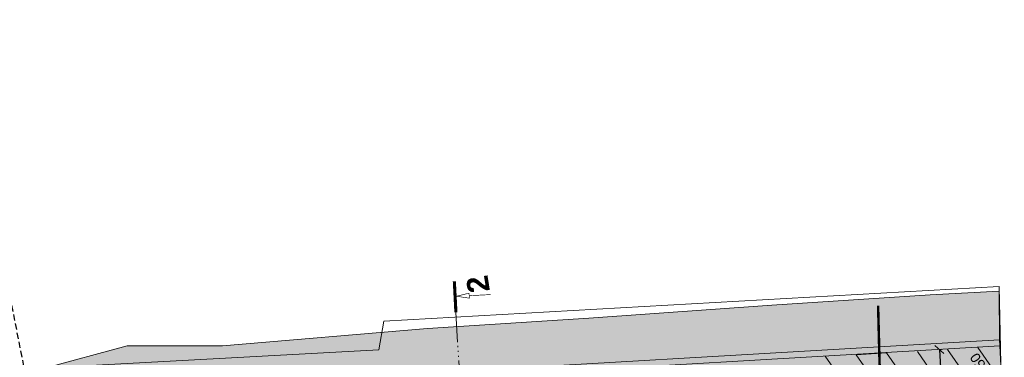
# Model space of a CAD drawing. Header units: metres. Extents: x 561538 to 562530, y 6580867 to 6581188.
# Tile 14 of 78: x 561583 to 561662, y 6581090 to 6581117. Entities that reach past the tile are written whole.
import ezdxf

# ---------------------------------------------------------------- set-up
doc = ezdxf.new("R2010")
doc.units = ezdxf.units.M
doc.linetypes.add('ACAD_ISO06W100', pattern=[36, 24, -3, 0, -3, 0, -3, 0, -3])
doc.linetypes.add('DASHED', pattern=[0.75, 0.5, -0.25])
for name, color, linetype, lineweight in [('DP_krunt', 7, 'Continuous', 0), ('K-Halj-muru', 71, 'Continuous', 9), ('K-T_nolv', 104, 'Continuous', 9), ('KLM_hatch-soidutee-asfalt-tyyp2', 253, 'Continuous', 9), ('KLM_hatch-soidutee-killustik', 33, 'Continuous', 9), ('KLM_horisontaal', 154, 'Continuous', 9), ('KLM_katteserv', 1, 'Continuous', 9), ('KLM_lõiked', 7, 'Continuous', 9)]:
    doc.layers.add(name, color=color, linetype=linetype, lineweight=lineweight)
doc.layers.add('KOTY', color=7, linetype='Continuous')
doc.layers.add('TPK_Nähtavus_2', color=4, linetype='Continuous')
doc.layers.add('Tehnovõrgud$0$VKT_SadeProj_kinn', color=7, linetype='Continuous', true_color=0x3f7f00)
doc.styles.add('SWBI7', font='swissbi.ttf', dxfattribs={"height": 3.5})
doc.styles.add('SWISL', font='swissl.ttf', dxfattribs={"width": 0.99, "height": 1.2})
doc.styles.add('Tehnovõrgud$0$Standard', font='simplex.shx')
doc.linetypes.add('Tehnovõrgud$0$Kanal21', pattern='A,3.4,-0.4,["K21",Tehnovõrgud$0$Standard,S=0.5,R=0,X=-0.1,Y=-0.25],-1.5', length=5.3)

# ---------------------------------------------------------------- blocks, each defined once
blk = doc.blocks.new('_OBLIQUE')
at = {"color": 0, "linetype": 'ByBlock'}
blk.add_line((-0.5, -0.5), (0.5, 0.5), dxfattribs=at)

msp = doc.modelspace()

# ---------------------------------------------------------------- hatches: boundary and pattern name
at = {"layer": 'K-Halj-muru'}
h = msp.add_hatch(color=256, dxfattribs=at)
edge = h.paths.add_edge_path()
edge.add_line((561662.003, 6581095.4), (561662.023, 6581091.482))
edge.add_line((561662.023, 6581091.482), (561582.377, 6581086.854))
edge.add_line((561582.377, 6581086.854), (561580.351, 6581087.237))
edge.add_arc((561579.829, 6581096.222), 9, 179.25666, 273.32534, ccw=False)
edge.add_line((561570.83, 6581096.339), (561572.244, 6581096.406))
edge.add_line((561572.244, 6581096.406), (561574.843, 6581089.298))
edge.add_line((561574.843, 6581089.298), (561585.04, 6581089.159))
edge.add_line((561585.04, 6581089.159), (561591.776, 6581090.982))
edge.add_line((561591.776, 6581090.982), (561599.456, 6581090.99))
edge.add_line((561599.456, 6581090.99), (561615.958, 6581092.395))
edge.add_line((561615.958, 6581092.395), (561628.958, 6581093.213))
edge.add_line((561628.958, 6581093.213), (561643.704, 6581094.278))
edge.add_line((561643.704, 6581094.278), (561656.454, 6581095.097))
edge.add_line((561656.454, 6581095.097), (561662.003, 6581095.4))
at = {"layer": 'KLM_hatch-soidutee-asfalt-tyyp2'}
h = msp.add_hatch(color=254, dxfattribs=at)
edge = h.paths.add_edge_path()
edge.add_line((561662.052, 6581090.982), (561662.4, 6581084.993))
edge.add_line((561662.4, 6581084.993), (561578.77, 6581080.133))
edge.add_arc((561579.35, 6581070.15), 10, 93.32534, 178.81983)
edge.add_line((561569.353, 6581070.356), (561569.83, 6581096.352))
edge.add_arc((561579.829, 6581096.222), 10, 179.25666, 273.32534)
edge.add_line((561580.409, 6581086.239), (561662.052, 6581090.982))
at = {"layer": 'KLM_hatch-soidutee-killustik'}
h = msp.add_hatch(color=33, dxfattribs=at)
edge = h.paths.add_edge_path()
edge.add_line((561662.023, 6581091.482), (561662.052, 6581090.982))
edge.add_line((561662.052, 6581090.982), (561580.409, 6581086.239))
edge.add_arc((561579.829, 6581096.222), 10, 179.25666, 273.32534, ccw=False)
edge.add_line((561569.83, 6581096.352), (561570.83, 6581096.339))
edge.add_arc((561579.829, 6581096.222), 9, 179.25666, 273.32534)
edge.add_line((561580.351, 6581087.237), (561582.377, 6581086.854))
edge.add_line((561582.377, 6581086.854), (561662.023, 6581091.482))

# ---------------------------------------------------------------- linework, layer by layer
at = {"layer": 'DP_krunt', "color": 6, "linetype": 'Continuous', "lineweight": 18}
for p, q in [((561612.44, 6581092.97), (561662.007, 6581095.779)), ((561662.007, 6581095.779), (561662.42, 6581077.773)), ((561612.05, 6581090.68), (561612.44, 6581092.97)), ((561573.46, 6581088.57), (561612.05, 6581090.68))]:
    msp.add_line(p, q, dxfattribs=at)
at = {"layer": 'K-Halj-muru'}
for p, q in [((561656.454, 6581095.097), (561662.003, 6581095.4)), ((561662.003, 6581095.4), (561662.023, 6581091.482)), ((561643.704, 6581094.278), (561656.454, 6581095.097)), ((561628.958, 6581093.213), (561643.704, 6581094.278)), ((561615.958, 6581092.395), (561628.958, 6581093.213)), ((561599.456, 6581090.99), (561615.958, 6581092.395)), ((561662.023, 6581091.482), (561582.377, 6581086.854)), ((561585.04, 6581089.159), (561591.776, 6581090.982)), ((561591.776, 6581090.982), (561599.456, 6581090.99))]:
    msp.add_line(p, q, dxfattribs=at)
at = {"layer": 'K-T_nolv'}
msp.add_line((561650.484, 6581090.271), (561652.928, 6581090.421), dxfattribs=at)
at = {"layer": 'KLM_hatch-soidutee-asfalt-tyyp2', "color": 254}
for p, q in [((561580.409, 6581086.239), (561662.052, 6581090.982)), ((561662.052, 6581090.982), (561662.4, 6581084.993))]:
    msp.add_line(p, q, dxfattribs=at)
at = {"layer": 'KLM_hatch-soidutee-killustik', "color": 33}
for p, q in [((561582.377, 6581086.854), (561662.023, 6581091.482)), ((561662.023, 6581091.482), (561662.052, 6581090.982)), ((561662.052, 6581090.982), (561580.409, 6581086.239))]:
    msp.add_line(p, q, dxfattribs=at)
at = {"layer": 'KLM_horisontaal'}
for p, q in [((561659.483, 6581084.714), (561655.426, 6581090.527)), ((561661.906, 6581084.894), (561657.849, 6581090.707)), ((561662.219, 6581088.096), (561660.298, 6581090.849)), ((561652.043, 6581084.352), (561647.986, 6581090.165)), ((561654.541, 6581084.458), (561650.484, 6581090.271)), ((561656.985, 6581084.608), (561652.928, 6581090.421))]:
    msp.add_line(p, q, dxfattribs=at)
at = {"layer": 'KLM_katteserv'}
msp.add_line((561580.409, 6581086.239), (561662.052, 6581090.982), dxfattribs=at)
at = {"layer": 'KLM_lõiked'}
for points, const_width in [([(561618.257, 6581093.689), (561618.131, 6581096.186)], 0.25), ([(561619.326, 6581095.032), (561621.067, 6581095.12)], 0.05)]:
    msp.add_lwpolyline(points, dxfattribs=dict(at, const_width=const_width))
at = {"layer": 'KLM_lõiked', "const_width": 0.05}
msp.add_lwpolyline([(561618.308, 6581094.985), (561619.336, 6581094.831), (561619.316, 6581095.233)], close=True, dxfattribs=at)
at = {"layer": 'KLM_lõiked', "linetype": 'ACAD_ISO06W100', "ltscale": 0.1}
msp.add_lwpolyline([(561618.257, 6581093.689), (561619.214, 6581077.215)], dxfattribs=at)
at = {"layer": 'KOTY', "transparency": 16777216}
for p, q in [((561657.191, 6581090.7), (561657.539, 6581084.71)), ((561657.253, 6581090.704), (561657.37, 6581090.71))]:
    msp.add_line(p, q, dxfattribs=at)
at = {"layer": 'Tehnovõrgud$0$VKT_SadeProj_kinn', "color": 76, "linetype": 'Tehnovõrgud$0$Kanal21', "true_color": 0x3f7f00, "const_width": 0.2}
msp.add_lwpolyline([(561652.756, 6581074.628), (561652.256, 6581094.229)], dxfattribs=at)
at = {"layer": 'TPK_Nähtavus_2', "color": 3, "linetype": 'DASHED'}
msp.add_line((561584.629, 6581083.465), (561564.093, 6581187.593), dxfattribs=at)

# ---------------------------------------------------------------- block references
at = {"layer": 'KOTY', "transparency": 16777216, "xscale": 0.7000000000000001, "yscale": 0.7000000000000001, "zscale": 0.7, "rotation": 93.32533806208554}
msp.add_blockref('_OBLIQUE', (561657.191, 6581090.7), dxfattribs=at)

# ---------------------------------------------------------------- texts
at = {"layer": 'KLM_horisontaal', "style": 'SWISL'}
msp.add_text('40,50', height=0.8, rotation=125.12681, dxfattribs=at).set_placement((561661.857, 6581088.219))
at = {"layer": 'KLM_lõiked', "style": 'SWBI7'}
msp.add_text('2', height=1.75, rotation=99.09273, dxfattribs=at).set_placement((561620.999, 6581095.42))

doc.saveas('drawing.dxf')
